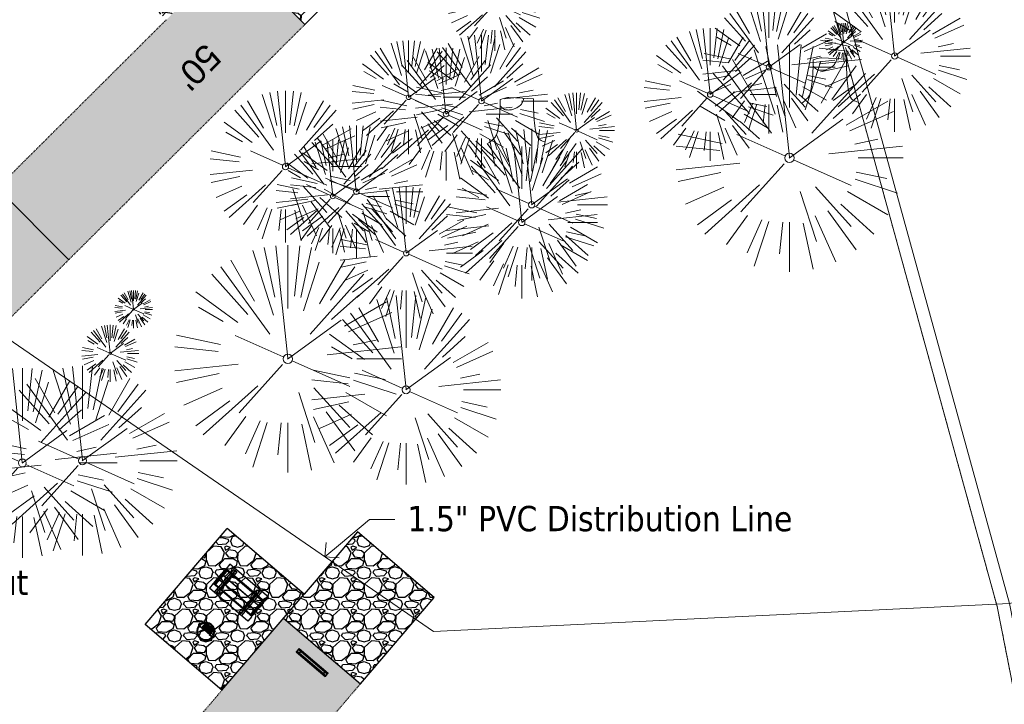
# Model space of a CAD drawing. Header units: feet. Extents: x 1134296 to 1140710, y 647902 to 649877.
# Tile 27 of 66: x 1134561 to 1134716, y 648709 to 648818. Entities that reach past the tile are written whole.
import ezdxf
from ezdxf import colors
from ezdxf.entities.mleader import LeaderData, LeaderLine
from ezdxf.lldxf.tags import DXFTag
from ezdxf.math import Vec2, Vec3

# ---------------------------------------------------------------- set-up
doc = ezdxf.new("R2010")
doc.units = ezdxf.units.FT
doc.header["$MEASUREMENT"] = 0
doc.linetypes.add('PHANTOM2', pattern=[1.25, 0.625, -0.125, 0.125, -0.125, 0.125, -0.125])
doc.linetypes.add('RAD', pattern=[0.13, 0.08, -0.05])
for name, color, linetype, lineweight in [('-ANGLE-IRON', 8, 'Continuous', 25), ('V-ANNO-TEXT', 8, 'Continuous', 13), ('V-SITE-VEGE', 8, 'Continuous', 18), ('V-UTIL-WATR-LINE', 8, 'WATER', 15)]:
    doc.layers.add(name, color=color, linetype=linetype, lineweight=lineweight)
for name, color, linetype in [('-BOLTS-LAGS-SCREWS', 7, 'Continuous'), ('-CONCRETE', 9, 'Continuous'), ('-HARDWARE', 7, 'Continuous'), ('-TIMBER', 6, 'Continuous'), ('C-CAMPSITE-PADS', 6, 'Continuous'), ('C-PRKG-ASPH', 5, 'Continuous'), ('C-PRKG-GRVL', 8, 'Continuous'), ('C-PRKG-WHEL-STOP', 5, 'Continuous'), ('C-ROAD-GRVL', 1, 'RAD'), ('C-SWLK-GRVL-PATT', 8, 'Continuous'), ('G-TEXT-ST02', 2, 'Continuous'), ('G-XREF', 7, 'Continuous')]:
    doc.layers.add(name, color=color, linetype=linetype)
doc.styles.add('Arial', font='arial.ttf', dxfattribs={"height": 180})
doc.styles.add('SEI-Dim & Leader', font='tahoma.ttf')
doc.styles.get("Standard").update_dxf_attribs({"font": 'arial.ttf'})
tags = doc.linetypes.add('WATER', pattern='A,1.5,-0.2,["W",Standard,S=0.08,R=0,X=-0.1,Y=-0.04],-0.05', length=1.75).pattern_tags.tags
tags[6] = DXFTag(74, 10)
pattern_1 = [(37.5, (0, 0), (-0.0629933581, 1.926823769), [0, -1.52, 0, -1.7, 0, -1.625]), (7.5, (0, 0), (1.7697767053, 2.822146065), [0, -0.82, 0, -1.37, 0, -0.525]), (327.5, (-1.23, 0), (3.1141418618, 0.0056590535), [0, -0.5, 0, -1.8, 0, -2.35]), (317.5, (-1.23, 0), (3.0061266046, 0.877675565), [0, -0.25, 0, -1.18, 0, -1.35])]
pattern_2 = [(228.012787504, (3.6, 5), (-40, -45), [0.67268, -66.595440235]), (184.969740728, (3.15, 4.5), (60, 5), [1.15434, -114.279623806]), (132.510447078, (2, 4.4), (50, -55), [0.81394, -80.58016298]), (267.273689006, (0.05, 3.15), (5, 100), [1.05119, -104.067790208]), (292.833654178, (0, 2.1), (-25, 60), [1.030775, -102.04686564]), (357.273689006, (0.4, 1.15), (-100, 5), [1.05119, -104.067790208]), (37.694240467, (1.45, 1.1), (-65, -50), [1.390145, -137.624242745]), (72.255328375, (2.55, 1.95), (35, 110), [1.31244, -129.931607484]), (121.429565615, (2.95, 3.2), (-40, 65), [1.05475, -104.420365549]), (175.23635831, (2.4, 4.1), (55, -5), [1.20416, -59.003812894]), (222.397437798, (1.2, 4.2), (-60, -55), [1.55724, -154.166875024]), (138.814074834, (5, 3.1), (-35, 30), [0.531505, -52.619224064]), (171.46923439, (4.6, 3.45), (65, -10), [1.011185, -100.10755708]), (225, (3.6, 3.6), (-6e-16, -5), [0.707105, -6.363962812]), (203.198590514, (3.25, 4.2), (25, 10), [0.38079, -37.69807553]), (291.80140949, (2.9, 4.05), (-5, 15), [0.538515, -26.387309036]), (30.96375653, (3.1, 3.55), (15, 10), [0.874645, -28.280114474]), (161.56505118, (3.85, 4), (10, -5), [0.632455, -15.1789333]), (16.389540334, (0, 4.05), (50, 15), [0.886, -87.714225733]), (70.346175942, (0.85, 4.3), (-20.00000000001, -55.00000000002), [0.743305, -73.587038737]), (293.198590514, (3.85, 5), (-10, 25), [0.761575, -37.31729053]), (343.610459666, (4.15, 4.3), (-50, 15), [0.886, -87.714225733]), (339.44395478, (0, 0.95), (-25, 10), [0.8544, -41.865618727]), (294.77514057, (0.8, 0.65), (-25, 55), [0.71589, -70.873215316]), (66.801409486, (3.9, 0), (10, 25), [0.761575, -37.31729053]), (17.354024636, (4.2, 0.7), (-65, -20), [0.838155, -82.977118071]), (69.44395478, (1.45, 0), (-10, -25), [0.4272, -42.292818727]), (101.30993247, (3.6, 0), (-5, 20), [0.25495, -25.240147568]), (165.96375653, (3.55, 0.25), (15, -5), [1.030775, -19.584753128]), (186.009005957, (2.55, 0.5), (50, 5), [0.95525, -94.569615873]), (303.69006753, (3.1, 3.1), (-5, 10), [0.72111, -17.306646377]), (353.157226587, (3.5, 2.5), (85, -10), [1.25897, -124.63781312]), (60.9453959, (4.75, 2.35), (-20, -35), [0.51478, -50.963370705]), (90, (5, 2.8), (-5, 5), [0.3, -4.7]), (120.256437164, (2.45, 0.65), (20, -35), [0.69462, -68.767599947]), (48.012787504, (2.1, 1.25), (40, 45), [1.34536, -65.922760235]), (0, (3, 2.25), (5, 5), [1.3, -3.7]), (325.30484647, (4.3, 2.25), (50, -35), [0.79057, -78.266371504]), (254.0546041, (4.95, 1.8), (-5, -20), [0.72801, -35.672539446]), (207.645975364, (4.75, 1.1), (-95, -50), [1.185325, -117.347370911]), (175.42607874, (3.7, 0.55), (-65, 5), [1.253995, -124.14536704])]

# ---------------------------------------------------------------- blocks, each defined once
blk = doc.blocks.new('V-SITE-VEGE-Coniferious Tree 2')
at = {"color": 0, "linetype": 'ByBlock'}
for p, q in [((-0.0575, 0.2704), (-0.104, 0.4891)), ((-0.0003, 0.0026), (-0.0523, 0.4973)), ((0, 0.2219), (0, 0.5)), ((0.0289, 0.2753), (0.0522, 0.4973)), ((0.0572, 0.2693), (0.1039, 0.4891)), ((-0.146, 0.2528), (-0.25, 0.433)), ((-0.0626, 0.1926), (-0.1545, 0.4755)), ((0.1391, 0.2411), (0.25, 0.433)), ((-0.0791, 0.1089), (-0.2939, 0.4045)), ((0.0685, 0.211), (0.1382, 0.4256)), ((0.1869, 0.2573), (0.2939, 0.4045)), ((-0.1757, 0.1951), (-0.3346, 0.3716)), ((0.0978, 0.1086), (0.3345, 0.3716)), ((-0.2201, 0.1599), (-0.4046, 0.2939)), ((0.192, 0.1729), (0.3116, 0.2806)), ((-0.2844, 0.1642), (-0.3931, 0.227)), ((0.2488, 0.1436), (0.433, 0.25)), ((0.2659, 0.1184), (0.4568, 0.2034)), ((-0.0009, -0.0007), (0.235, 0.1707)), ((-0.2961, 0.0629), (-0.4891, 0.1039)), ((-0.0199, 0.0089), (-0.2319, 0.1032)), ((-0.306, 0.0322), (-0.4973, 0.0523)), ((0.1731, 0.0182), (0.4972, 0.0523)), ((0.2873, 0.0611), (0.3885, 0.0826)), ((0.3025, 0), (0.5, 0)), ((-0.2183, -0.0229), (-0.4973, -0.0523)), ((-0.023, -0.0255), (-0.2138, -0.2374)), ((0.0185, -0.0083), (0.272, -0.1211)), ((-0.3022, -0.0642), (-0.4891, -0.1039)), ((0.2936, -0.0624), (0.4274, -0.0908)), ((-0.2881, -0.1283), (-0.4568, -0.2034)), ((-0.132, -0.1189), (-0.3716, -0.3346)), ((0.1144, -0.1271), (0.2718, -0.3019)), ((0.2891, -0.094), (0.4755, -0.1545)), ((0.0478, -0.1473), (0.1192, -0.3671)), ((0.2555, -0.1475), (0.433, -0.25)), ((-0.2545, -0.1849), (-0.4046, -0.2939)), ((0.2254, -0.2029), (0.3716, -0.3346)), ((-0.1843, -0.2536), (-0.2767, -0.3808)), ((0.1131, -0.2541), (0.2033, -0.4568)), ((0.1689, -0.2325), (0.2939, -0.4045)), ((-0.1214, -0.2725), (-0.1856, -0.4168)), ((-0.091, -0.2799), (-0.1545, -0.4755)), ((-0.0297, -0.2818), (-0.0443, -0.4216)), ((0, -0.2818), (0, -0.5)), ((0.061, -0.2873), (0.1039, -0.4891))]:
    blk.add_line(p, q, dxfattribs=at)
blk.add_circle((0, 0), 0.0208)
blk = doc.blocks.new('_Open90')
at = {"color": 0, "linetype": 'ByBlock', "lineweight": -2}
for p, q in [((-0.5, 0.5), (0, 0)), ((0, 0), (-1, 0)), ((0, 0), (-0.5, -0.5))]:
    blk.add_line(p, q, dxfattribs=at)
blk = doc.blocks.new('V-SITE-VEGE-Stump')
for points in [[(-0.1229, -0.0143, 0.052613), (-0.0986, 0.0077, 0.106195), (-0.0905, 0.0219, 0.044862), (-0.0837, 0.0527, 0.020074), (-0.0776, 0.1229, 0.011675), (-0.0773, 0.1364, 0.007866), (-0.0776, 0.1565)], [(-0.0776, 0.1565, -0.027668), (-0.0534, 0.1634, -0.067978), (-0.0432, 0.1643), (0.0086, 0.1616), (0.054, 0.1591)], [(0.0151, 0.1613, -0.082864), (0.0081, 0.142, -0.111324), (-0.0021, 0.1306, -0.039313), (-0.0159, 0.1223, -0.049197), (-0.028, 0.1177, -0.066002), (-0.0447, 0.1155, -0.070187), (-0.0604, 0.1177, -0.114859), (-0.0685, 0.1223, -0.075938), (-0.0773, 0.1332)], [(0.054, 0.1591, 0.004334), (0.0538, 0.1369, 0.008344), (0.054, 0.1254), (0.0561, 0.0762, 0.046252), (0.0624, 0.0317, 0.069625), (0.0733, 0.0038, 0.149725), (0.0794, -0.002, 0.058523), (0.0992, -0.0091)]]:
    blk.add_lwpolyline(points, format="xyb")
blk = doc.blocks.new('Wheel_Stop')
for points in [[(-36, 6.75), (36, 6.75)], [(-36, -2.25), (-36, 6.75)], [(-35.625, 4.5), (-36, 6.75)], [(-35.625, 0), (-36, -2.25)], [(-35.955, 6.48), (35.955, 6.48)], [(-35.625, 4.5), (-35.625, 0)], [(-35.625, 4.5), (35.625, 4.5)], [(-35.625, 0), (35.625, 0)], [(35.625, 4.5), (36, 6.75)], [(35.625, 4.5), (35.625, 0)], [(35.625, 0), (36, -2.25)], [(36, -2.25), (36, 6.75)], [(-36, -2.25), (36, -2.25)], [(-35.955, -1.98), (35.955, -1.98)]]:
    blk.add_lwpolyline(points)
for centre in [(-30, 2.25), (30, 2.25)]:
    blk.add_circle(centre, 0.5)
blk = doc.blocks.new('10FT_Precast Table')
at = {"layer": '-ANGLE-IRON'}
for p, q in [((-28.5, 21.1), (-28.5, 27.6)), ((-28.5, 27.6), (-24.5, 27.6)), ((-24.5, 21.1), (-28.5, 21.1)), ((-24.5, 27.6), (-24.5, 21.1)), ((28.5, 21.1), (28.5, 27.6)), ((28.5, 27.6), (32.5, 27.6)), ((32.5, 21.1), (28.5, 21.1)), ((32.5, 27.6), (32.5, 21.1)), ((-43.5, 15.3), (-46.5, 15.3)), ((-46.5, 15.3), (-46.5, -15.3)), ((-43.5, -15.3), (-43.5, 15.3)), ((-25.5, 15.3), (-28.5, 15.3)), ((-28.5, 15.3), (-28.5, -15.3)), ((-25.5, -15.3), (-25.5, 15.3)), ((32.5, 15.3), (29.5, 15.3)), ((29.5, 15.3), (29.5, -15.3)), ((32.5, -15.3), (32.5, 15.3)), ((46.5, 15.3), (43.5, 15.3)), ((43.5, 15.3), (43.5, -15.3)), ((46.5, -15.3), (46.5, 15.3)), ((-46.5, -15.3), (-43.5, -15.3)), ((-28.5, -15.3), (-25.5, -15.3)), ((29.5, -15.3), (32.5, -15.3)), ((43.5, -15.3), (46.5, -15.3)), ((-28.5, -27.6), (-28.5, -21.1)), ((-28.5, -21.1), (-24.5, -21.1)), ((-24.5, -27.6), (-28.5, -27.6)), ((-24.5, -21.1), (-24.5, -27.6)), ((28.5, -27.6), (28.5, -21.1)), ((28.5, -21.1), (32.5, -21.1)), ((32.5, -27.6), (28.5, -27.6)), ((32.5, -21.1), (32.5, -27.6))]:
    blk.add_line(p, q, dxfattribs=at)
at = {"layer": '-BOLTS-LAGS-SCREWS'}
for centre in [(-26.5, 26.1), (-26.5, 22.6), (30.5, 26.1), (30.5, 22.6), (-45, 14.3), (-45, 8.8), (-45, 2.8), (-27, 14.3), (-27, 8.8), (-27, 2.8), (31, 14.3), (31, 8.8), (31, 2.8), (45, 14.3), (45, 8.8), (45, 2.8), (-45, -2.8), (-45, -8.8), (-45, -14.3), (-27, -2.8), (-27, -8.8), (-27, -14.3), (31, -2.8), (31, -8.8), (31, -14.3), (45, -2.8), (45, -8.8), (45, -14.3), (-26.5, -22.6), (-26.5, -26.1), (30.5, -22.6), (30.5, -26.1)]:
    blk.add_circle(centre, 0.156, dxfattribs=at)
at = {"layer": '-CONCRETE'}
for p, q in [((-32, -30), (-32, 30)), ((-28.5, 30), (-28.5, 27.6)), ((-28.5, -27.1), (-28.5, 27.1)), ((32.5, 30), (32.5, 27.6)), ((32.5, -27.1), (32.5, 27.1)), ((36, -30), (36, 30)), ((-28.5, -30), (-28.5, -27.6)), ((32.5, -27.6), (32.5, -30))]:
    blk.add_line(p, q, dxfattribs=at)
at = {"layer": '-TIMBER'}
for p, q in [((-48, 18.7), (-48, 30)), ((-48, 30), (48, 30)), ((-48, 18.7), (48, 18.7)), ((48, 18.7), (48, 30)), ((-48, 5.9), (-48, 17.1)), ((-48, 17.1), (48, 17.1)), ((-48, 5.9), (48, 5.9)), ((-48, -5.6), (-48, 5.6)), ((-48, 5.6), (48, 5.6)), ((48, 17.1), (48, 5.9)), ((48, 5.6), (48, -5.6)), ((48, -5.6), (-48, -5.6)), ((-48, -17.1), (-48, -5.9)), ((48, -5.9), (-48, -5.9)), ((48, -17.1), (-48, -17.1)), ((48, -5.9), (48, -17.1)), ((-48, -30), (-48, -18.7)), ((-48, -18.7), (48, -18.7)), ((-48, -30), (48, -30)), ((48, -30), (48, -18.7))]:
    blk.add_line(p, q, dxfattribs=at)
blk = doc.blocks.new('*X1280')
at = {"color": 0}
for p, q in [((146.1, 353.6), (146.1, 353.7)), ((146.1, 352.9), (146.8, 353.6)), ((146.1, 352.5), (146.8, 353.3)), ((146.1, 351.8), (146.8, 352.6)), ((146.1, 351.5), (146.8, 352.2)), ((146.1, 350.8), (146.8, 351.5)), ((146.3, 350.7), (146.8, 351.2))]:
    blk.add_line(p, q, dxfattribs=at)
blk = doc.blocks.new('Pilot Rocks FS-30_18_PA')
at = {"layer": '-HARDWARE'}
for p, q in [((-8.8, 0), (-17.9, 0)), ((-17.9, 0), (-12.8, 0)), ((-10.2, 0), (10.2, 0)), ((8.8, 0), (17.9, 0)), ((12.8, 0), (17.9, 0)), ((-18.9, -1.4), (-18.9, -1)), ((-18.9, -1.4), (-18.9, -1)), ((-18.9, -4.6), (-18.9, -1.4)), ((-18.9, -1.4), (-18.9, -1.4)), ((-18.2, -1.4), (-18.2, -1)), ((-18.2, -1), (-18.2, -1.4)), ((-18.2, -1.4), (-18.1, -1.4)), ((-18.1, -1.4), (-18.1, -4.6)), ((-8.8, -0.6), (-17.9, -0.6)), ((-13.3, -0.6), (-17.9, -0.6)), ((-10.2, -0.6), (10.2, -0.6)), ((-10.2, -0.6), (-10.2, -11.3)), ((-10.2, -11.3), (-10.2, -14.8)), ((-10.2, -13.7), (-10.2, -14.8)), ((-9.5, -0.6), (-9.5, -11.3)), ((-9.5, -11.3), (-9.5, -14.8)), ((-9.5, -11.6), (9.5, -11.6)), ((-9.5, -12.3), (9.5, -12.3)), ((-9.5, -14.8), (-9.5, -14.5)), ((-8.8, -0.6), (-8.8, -11.6)), ((-8.3, -0.6), (-8.3, -11.6)), ((-7.5, -0.6), (-7.5, -11.6)), ((-7, -0.6), (-7, -11.6)), ((-6.2, -0.6), (-6.2, -11.6)), ((-5.7, -0.6), (-5.7, -11.6)), ((-4.9, -0.6), (-4.9, -11.6)), ((-4.3, -0.6), (-4.3, -11.6)), ((-3.6, -0.6), (-3.6, -11.6)), ((-3, -0.6), (-3, -11.6)), ((-2.2, -0.6), (-2.2, -11.6)), ((-1.7, -0.6), (-1.7, -11.6)), ((-0.9, -0.6), (-0.9, -11.6)), ((-0.4, -0.6), (-0.4, -11.6)), ((0.4, -0.6), (0.4, -11.6)), ((0.9, -0.6), (0.9, -11.6)), ((1.7, -0.6), (1.7, -11.6)), ((2.2, -0.6), (2.2, -11.6)), ((3, -0.6), (3, -11.6)), ((3.6, -0.6), (3.6, -11.6)), ((4.3, -0.6), (4.3, -11.6)), ((4.9, -0.6), (4.9, -11.6)), ((5.7, -0.6), (5.7, -11.6)), ((6.2, -0.6), (6.2, -11.6)), ((7, -0.6), (7, -11.6)), ((7.5, -0.6), (7.5, -11.6)), ((8.3, -0.6), (8.3, -11.6)), ((8.8, -0.6), (8.8, -11.6)), ((17.9, -0.6), (8.8, -0.6)), ((9.5, -0.6), (9.5, -11.3)), ((9.5, -11.3), (9.5, -14.8)), ((9.5, -14.5), (9.5, -14.8)), ((10.2, -0.6), (10.2, -11.3)), ((10.2, -11.3), (10.2, -14.8)), ((10.2, -14.8), (10.2, -13.7)), ((18.1, -4.6), (18.1, -1.4)), ((18.1, -1.4), (18.2, -1.4)), ((18.9, -4.6), (18.1, -4.6)), ((18.2, -1.4), (18.2, -1)), ((18.2, -1.4), (18.2, -1)), ((18.9, -1.4), (18.9, -1)), ((18.9, -1), (18.9, -1.4)), ((18.9, -1.4), (18.9, -1.4)), ((18.9, -1.4), (18.9, -4.6))]:
    blk.add_line(p, q, dxfattribs=at)
at = {"layer": '-HARDWARE', "flags": 128}
for points in [[(0, 18.2, 1), (-0.6, 18.2), (-0.6, 15, 1), (0, 15), (0, 18.2)], [(-11.8, -8.9, -1), (-11.3, -9.4), (-13.5, -11.7, -1), (-14, -11.3), (-11.8, -8.9)], [(11.8, -8.9, 1), (11.3, -9.4), (13.5, -11.7, 1), (14, -11.3), (11.8, -8.9)]]:
    blk.add_lwpolyline(points, format="xyb", dxfattribs=at)
at = {"layer": '-HARDWARE'}
for points in [[(-18.9, -4.6), (-18.9, -1.4), (-18.1, -1.4), (-18.1, -4.6)], [(-7.5, -11.6), (-8.3, -11.6), (-8.3, -0.6), (-7.5, -0.6)], [(-6.2, -11.6), (-7, -11.6), (-7, -0.6), (-6.2, -0.6)], [(-4.9, -11.6), (-5.7, -11.6), (-5.7, -0.6), (-4.9, -0.6)], [(-3.6, -11.6), (-4.3, -11.6), (-4.3, -0.6), (-3.6, -0.6)], [(-2.2, -11.6), (-3, -11.6), (-3, -0.6), (-2.2, -0.6)], [(-0.9, -11.6), (-1.7, -11.6), (-1.7, -0.6), (-0.9, -0.6)], [(-0.4, -11.6), (0.4, -11.6), (0.4, -0.6), (-0.4, -0.6)], [(0.9, -11.6), (1.7, -11.6), (1.7, -0.6), (0.9, -0.6)], [(2.2, -11.6), (3, -11.6), (3, -0.6), (2.2, -0.6)], [(3.6, -11.6), (4.3, -11.6), (4.3, -0.6), (3.6, -0.6)], [(4.9, -11.6), (5.7, -11.6), (5.7, -0.6), (4.9, -0.6)], [(6.2, -11.6), (7, -11.6), (7, -0.6), (6.2, -0.6)], [(7.5, -11.6), (8.3, -11.6), (8.3, -0.6), (7.5, -0.6)], [(18.9, -4.6), (18.9, -1.4), (18.1, -1.4), (18.1, -4.6)]]:
    blk.add_lwpolyline(points, close=True, dxfattribs=at)
for centre, radius, start, end in [((-17.9, -1), 1, 90, 180), ((-17.9, -1), 1, 90, 180), ((0, 0), 17.1, 0.1484, 179.8516), ((0, 0), 15.7, 0.161, 179.839), ((17.9, -1), 1, 0, 90), ((17.9, -1), 1, 0, 90), ((-17.9, -1), 0.333, 90, 180), ((-17.9, -1), 0.333, 90, 180), ((0, 0), 17.1, 182.0901, 220.7491), ((0, 0), 15.7, 182.2674, 220.2248), ((0, 0), 17.1, 220.7491, 233.2978), ((0, 0), 15.7, 220.2248, 229.5861), ((-9.9, -11.6), 0.333, 0, 180), ((-9.9, -14.8), 0.333, 180, 0), ((-9.9, -14.8), 0.333, 180, 0), ((0, 0), 15.7, 232.704, 307.296), ((0, 0), 17.1, 236.0414, 303.9586), ((9.9, -11.6), 0.333, 0, 180), ((9.9, -14.8), 0.333, 180, 0), ((9.9, -14.8), 0.333, 180, 0), ((0, 0), 15.7, 310.4139, 319.7752), ((0, 0), 17.1, 306.7022, 319.2509), ((0, 0), 15.7, 319.7752, 357.7326), ((0, 0), 17.1, 319.2509, 357.9099), ((17.9, -1), 0.333, 0, 90), ((17.9, -1), 0.333, 0, 90)]:
    blk.add_arc(centre, radius, start, end, dxfattribs=at)
at = {"layer": '-HARDWARE', "rotation": 180}
for p, xscale, yscale, zscale in [((137.7, 372.6), 1.066666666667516, 1.066666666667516, 1.066666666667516), ((-137.7, 372.6), -1.066666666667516, 1.066666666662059, 1.066666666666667)]:
    blk.add_blockref('*X1280', p, dxfattribs=dict(at, xscale=xscale, yscale=yscale, zscale=zscale))
blk = doc.blocks.new('C_PBASE-PACTOLA_02403811')
at = {"layer": 'C-CAMPSITE-PADS'}
for points in [[(1134605.68, 648816.76), (1134618.43, 648829.47), (1134607.14, 648840.8), (1134597.93, 648831.63)], [(1134594.39, 648828.1), (1134605.68, 648816.76)], [(1134592.54, 648711.42), (1134580.38, 648721.82), (1134593.38, 648737.02)], [(1134605.54, 648726.63), (1134593.38, 648737.02)], [(1134614.45, 648712.43), (1134626.15, 648726.11), (1134613.99, 648736.51), (1134605.54, 648726.63)], [(1134592.54, 648711.42), (1134605.54, 648726.63)], [(1134602.29, 648722.82), (1134614.45, 648712.43)]]:
    blk.add_lwpolyline(points, dxfattribs=at)
at = {"layer": 'C-ROAD-GRVL', "flags": 128}
for points in [[(1134550.19, 648793.85, 0.679976), (1134557.01, 648790.88), (1134583.76, 648817.52)], [(1134605.68, 648816.76), (1134559.19, 648770.46, 0.22991), (1134552, 648749.84)], [(1134614.45, 648712.43), (1134573.52, 648664.55, 0.229229), (1134568, 648643.49)], [(1134561.01, 648684.77, 0.646444), (1134568.01, 648682.73), (1134592.54, 648711.42)]]:
    blk.add_lwpolyline(points, format="xyb", dxfattribs=at)
at = {"layer": 'Defpoints', "flags": 128}
blk.add_lwpolyline([(1134557.01, 648790.88), (1134568.3, 648779.54)], dxfattribs=at)
at = {"layer": '-HARDWARE', "xscale": 0.08333333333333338, "yscale": 0.08333333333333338, "zscale": 0.08333333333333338, "rotation": 139.4735373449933}
blk.add_blockref('Pilot Rocks FS-30_18_PA', (1134589.99, 648720.74), dxfattribs=at)
at = {"xscale": 0.08333333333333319, "yscale": 0.08333333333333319, "zscale": 0.08333333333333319, "rotation": 139.4735373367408}
blk.add_blockref('10FT_Precast Table', (1134595.23, 648726.88), dxfattribs=at)
at = {"layer": 'C-PRKG-WHEL-STOP', "xscale": 0.08333333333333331, "yscale": 0.08333333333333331, "zscale": 0.08333333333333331, "rotation": 319.4735373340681}
blk.add_blockref('Wheel_Stop', (1134606.71, 648715.68), dxfattribs=at)
at = {"layer": 'C-CAMPSITE-PADS', "style": 'Arial'}
blk.add_text("50'", height=4, rotation=225.377, dxfattribs=at).set_placement((1134589.91, 648814.01))
blk = doc.blocks.new('C_PHTCH-PACTOLA_02403811')
at = {"layer": 'C-PRKG-ASPH'}
h = blk.add_hatch(dxfattribs=at)
h.set_pattern_fill('ANSI31', color=256, scale=10, angle=70)
edge = h.paths.add_edge_path(flags=16)
edge.add_arc((1135093.57, 648760.36), 542, 143.5704, 153.2664, ccw=False)
edge.add_arc((1135093.57, 648760.36), 542, 133.8743, 143.5704, ccw=False)
edge.add_line((1134717.92, 649151.06), (1134791.74, 649222.04))
edge.add_arc((1134924.81, 649083.64), 192, 124.3358, 133.8743, ccw=False)
edge.add_line((1134816.52, 649242.18), (1134837.54, 649256.54))
edge.add_arc((1134886.61, 649184.7), 87, 64.8666, 124.3358, ccw=False)
edge.add_line((1134923.57, 649263.47), (1134945.86, 649253.01))
edge.add_arc((1134736.9, 648807.59), 492, 56.4591, 64.8666, ccw=False)
edge.add_line((1135008.74, 649217.67), (1135070.9, 649176.46))
edge.add_arc((1135036.64, 649124.78), 62, -10.868, 56.4591, ccw=False)
edge.add_line((1135097.53, 649113.09), (1135091.83, 649083.4))
edge.add_arc((1135001.48, 649100.74), 92, 337.8486, 349.132, ccw=False)
edge.add_line((1135086.69, 649066.05), (1135029.44, 648925.41))
edge.add_arc((1134573.75, 649110.92), 492, 335.736, 337.8486, ccw=False)
edge.add_line((1135022.29, 648908.74), (1134970.11, 648792.98))
edge.add_line((1134970.11, 648792.98), (1134955.07, 648759.62))
edge.add_arc((1134506.53, 648961.81), 492, 331.3466, 335.736, ccw=False)
edge.add_line((1134938.28, 648725.89), (1134902.77, 648660.9))
edge.add_arc((1134778.16, 648728.99), 142, 305.9573, 331.3466, ccw=False)
edge.add_line((1134861.54, 648614.05), (1134757.48, 648538.57))
edge.add_arc((1134835.58, 648430.91), 133, 125.9573, 166.4172)
edge.add_arc((1134672.28, 648470.36), 35, 244.1086, 346.4172, ccw=False)
edge.add_arc((1134691.46, 648509.91), 78.96, 214.9055, 244.1168, ccw=False)
edge.add_line((1134626.71, 648464.73), (1134623.06, 648469.96))
edge.add_arc((1134821.51, 648608.47), 242, 191.1168, 214.9138, ccw=False)
edge.add_line((1134584.05, 648561.81), (1134566.4, 648651.59))
edge.add_arc((1135049.17, 648746.46), 492, 187.9519, 191.1168, ccw=False)
edge.add_line((1134561.9, 648678.39), (1134552.83, 648743.38))
edge.add_arc((1134842.02, 648783.77), 292, 166.3961, 187.9519, ccw=False)
edge.add_line((1134558.21, 648852.45), (1134566.77, 648887.84))
edge.add_arc((1135093.57, 648760.36), 542, 158.0478, 166.3961, ccw=False)
edge.add_arc((1135093.57, 648760.36), 542, 153.2664, 158.0478, ccw=False)
edge = h.paths.add_edge_path()
edge.add_line((1134664.93, 648091.02), (1134641.75, 648097.24))
edge.add_arc((1135131.44, 647965.88), 507, 154.1155, 164.9841, ccw=False)
edge.add_arc((1135131.44, 647965.88), 507, 153.4315, 154.1155, ccw=False)
edge.add_arc((1134241.51, 648410.91), 488, 333.4315, 338.6384)
edge.add_line((1134695.99, 648233.15), (1134704.11, 648253.93))
edge.add_arc((1134529.03, 648322.41), 188, 338.6384, 377.1955)
edge.add_arc((1134651.31, 648360.25), 60, 17.1955, 74.9727)
edge.add_line((1134666.86, 648418.2), (1134661.5, 648419.81))
edge.add_arc((1134691.49, 648509.95), 95, 223.9419, 251.5981, ccw=False)
edge.add_arc((1134691.54, 648509.98), 95.06, 214.9166, 223.9393, ccw=False)
edge.add_line((1134613.59, 648455.57), (1134609.94, 648460.8))
edge.add_arc((1134821.51, 648608.47), 258, 191.1168, 214.9138, ccw=False)
edge.add_line((1134568.35, 648558.72), (1134550.7, 648648.51))
edge.add_arc((1135049.17, 648746.46), 508, 187.9519, 191.1168, ccw=False)
edge.add_line((1134546.06, 648676.18), (1134536.98, 648741.16))
edge.add_arc((1134842.02, 648783.77), 308, 166.3961, 187.9519, ccw=False)
edge.add_line((1134542.66, 648856.22), (1134551.22, 648891.6))
edge.add_arc((1135093.57, 648760.36), 558, 163.9213, 166.3961, ccw=False)
edge.add_arc((1134538.18, 648920.44), 20, 343.9213, 402.7699)
edge.add_line((1134552.86, 648934.02), (1134533.45, 648955.01))
edge.add_arc((1135093.57, 648760.36), 592.98, 146.01874, 160.8371, ccw=False)
edge.add_line((1134601.86, 649091.79), (1134616.58, 649064.03))
edge.add_arc((1134621, 649066.38), 5, 207.9516, 327.0741)
edge.add_arc((1135093.57, 648760.36), 558, 133.8743, 147.0741, ccw=False)
edge.add_line((1134706.83, 649162.6), (1134780.65, 649233.58))
edge.add_arc((1134924.81, 649083.64), 208, 124.3358, 133.8743, ccw=False)
edge.add_line((1134807.49, 649255.39), (1134828.52, 649269.75))
edge.add_arc((1134886.61, 649184.7), 103, 64.8666, 124.3358, ccw=False)
edge.add_line((1134930.36, 649277.95), (1134952.66, 649267.49))
edge.add_arc((1134736.9, 648807.59), 508, 56.4591, 64.8666, ccw=False)
edge.add_line((1135017.58, 649231), (1135079.74, 649189.8))
edge.add_arc((1135036.64, 649124.78), 78, -10.868, 56.4591, ccw=False)
edge.add_line((1135113.25, 649110.08), (1135107.54, 649080.38))
edge.add_arc((1135001.48, 649100.74), 108, 337.8486, 349.132, ccw=False)
edge.add_line((1135101.51, 649060.02), (1135044.25, 648919.38))
edge.add_arc((1134573.75, 649110.92), 508, 335.736, 337.8486, ccw=False)
edge.add_line((1135036.87, 648902.16), (1134969.66, 648753.05))
edge.add_arc((1134506.53, 648961.81), 508, 331.3466, 335.736, ccw=False)
edge.add_line((1134952.32, 648718.22), (1134916.81, 648653.23))
edge.add_arc((1134778.16, 648728.99), 158, 305.9573, 331.3466, ccw=False)
edge.add_line((1134870.94, 648601.1), (1134766.88, 648525.62))
edge.add_arc((1134835.58, 648430.91), 117, 125.9573, 162.2649)
edge.add_arc((1134752.71, 648457.41), 30, 162.2649, 196.8024)
edge.add_arc((1134835.58, 648430.91), 113, 170.9217, 197.5477)
edge.add_line((1134727.84, 648396.84), (1134731.16, 648386.32))
edge.add_arc((1134529.03, 648322.41), 212, 11.3401, 17.5477, ccw=False)
edge.add_arc((1134529.06, 648322.4), 211.97, -20.6491, 11.3422, ccw=False)
edge.add_arc((1134759.87, 648235.31), 34.72, 159.1872, 239.4136)
edge.add_line((1134742.2, 648205.42), (1134709.51, 648185.7))
edge.add_line((1134709.51, 648185.7), (1134699, 648181.01))
edge.add_arc((1135131.44, 647965.88), 483, 153.5512, 164.9841)
h = blk.add_hatch(dxfattribs=at)
h.set_pattern_fill('ANSI31', color=256, scale=10, angle=70)
edge = h.paths.add_edge_path()
edge.add_arc((1134528.12, 648951.57), 468.12, 332.7083, 335.7919)
edge.add_line((1134955.07, 648759.62), (1134970.11, 648792.98))
edge.add_arc((1134854.66, 648781.61), 116, 5.6217, 27.2539)
edge.add_line((1134957.79, 648834.73), (1134921.93, 648904.35))
edge.add_arc((1134737.02, 648809.1), 208, 27.2539, 94.1168)
edge.add_line((1134722.09, 649016.56), (1134632.5, 649010.11))
edge.add_arc((1134637.24, 648944.28), 66, 94.1168, 114.8502)
edge.add_arc((1135093.57, 648760.36), 542, 153.2664, 158.0478)
edge.add_arc((1134637.24, 648944.28), 50, 94.1168, 158.0478, ccw=False)
edge.add_line((1134633.65, 648994.15), (1134723.23, 649000.6))
edge.add_arc((1134737.02, 648809.1), 192, 27.2539, 94.1168, ccw=False)
edge.add_line((1134907.7, 648897.02), (1134943.56, 648827.41))
edge.add_arc((1134854.66, 648781.61), 100, -26.5394, 27.2539, ccw=False)
at = {"layer": 'C-PRKG-GRVL'}
h = blk.add_hatch(dxfattribs=at)
h.set_pattern_fill('AR-SAND', color=256)
h.set_pattern_definition(pattern_1)
edge = h.paths.add_edge_path()
edge.add_line((1134559.19, 648770.46), (1134605.68, 648816.76))
edge.add_line((1134605.68, 648816.76), (1134594.39, 648828.1))
edge.add_line((1134594.39, 648828.1), (1134557.01, 648790.88))
edge.add_arc((1134554.19, 648793.71), 4, 178.0222, 314.8813, ccw=False)
edge.add_arc((1134842.02, 648783.77), 292, 178.0222, 186.6728)
edge.add_arc((1134576.83, 648752.75), 25, 134.8813, 186.6728, ccw=False)
h = blk.add_hatch(dxfattribs=at)
h.set_pattern_fill('AR-SAND', color=256)
h.set_pattern_definition(pattern_1)
edge = h.paths.add_edge_path()
edge.add_line((1134573.52, 648664.55), (1134614.45, 648712.43))
edge.add_line((1134614.45, 648712.43), (1134602.29, 648722.82))
edge.add_line((1134602.29, 648722.82), (1134568.17, 648682.91))
edge.add_arc((1134564.97, 648685.32), 4, 187.9519, 322.9664, ccw=False)
edge.add_line((1134561.01, 648684.76), (1134561.9, 648678.39))
edge.add_arc((1135105.37, 648755.29), 548.88, 188.0536, 191.7528)
edge.add_arc((1134592.53, 648648.31), 25, 139.4735, 191.1168, ccw=False)
at = {"layer": 'C-SWLK-GRVL-PATT'}
h = blk.add_hatch(dxfattribs=at)
h.set_pattern_fill('GRAVEL', color=256, scale=5)
h.set_pattern_definition(pattern_2)
h.paths.add_polyline_path([(1134572.47, 648828.85), (1134586.64, 648842.97), (1134597.93, 648831.63), (1134607.14, 648840.8), (1134618.43, 648829.47), (1134605.68, 648816.76), (1134594.39, 648828.1), (1134583.76, 648817.52)])
h = blk.add_hatch(dxfattribs=at)
h.set_pattern_fill('GRAVEL', color=256, scale=5)
h.set_pattern_definition(pattern_2)
h.paths.add_polyline_path([(1134580.38, 648721.82), (1134593.38, 648737.02), (1134605.54, 648726.63), (1134613.99, 648736.51), (1134626.15, 648726.11), (1134614.45, 648712.43), (1134602.29, 648722.82), (1134592.54, 648711.42)])
blk = doc.blocks.new('C_XBASE-PACTOLA_02403811')
at = {"layer": 'V-UTIL-WATR-LINE', "flags": 128}
blk.add_lwpolyline([(1134858.56, 648010.49), (1134826.55, 648169.78), (1134826.36, 648170.82), (1134717.16, 648725.14), (1134629.62, 649043.23), (1134625.05, 649060.91), (1134616.07, 649112.68), (1134604.91, 649127.23)], dxfattribs=at)
at = {"layer": 'V-UTIL-WATR-LINE', "ltscale": 0.75, "flags": 128}
blk.add_lwpolyline([(1134856.6, 648010.1), (1134824.59, 648169.4), (1134824.4, 648170.45), (1134715.22, 648724.68), (1134627.69, 649042.71), (1134623.1, 649060.49), (1134614.19, 649111.86), (1134603.32, 649126.01)], dxfattribs=at)
at = {"layer": 'V-UTIL-WATR-LINE', "linetype": 'PHANTOM2', "ltscale": 0.75, "flags": 128}
blk.add_lwpolyline([(1134856.6, 648010.1), (1134824.59, 648169.4), (1134824.4, 648170.45), (1134715.22, 648724.68), (1134627.69, 649042.71), (1134623.1, 649060.49), (1134614.19, 649111.86), (1134603.32, 649126.01)], dxfattribs=at)
at = {"layer": 'V-SITE-VEGE'}
for name, p, xscale, yscale, zscale in [('V-SITE-VEGE-Coniferious Tree 2', (1134635.74, 648820.08), 14.99981880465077, 14.99981880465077, 14.99981880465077), ('V-SITE-VEGE-Coniferious Tree 2', (1134679.11, 648810.01), 20.99974632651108, 20.99974632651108, 20.99974632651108), ('V-SITE-VEGE-Coniferious Tree 2', (1134669.8, 648805.68), 20.99974632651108, 20.99974632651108, 20.99974632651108), ('V-SITE-VEGE-Coniferious Tree 2', (1134633.62, 648804.64), 20.99974632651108, 20.99974632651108, 20.99974632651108), ('V-SITE-VEGE-Coniferious Tree 2', (1134622.09, 648805.24), 17.99978256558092, 17.99978256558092, 17.99978256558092), ('V-SITE-VEGE-Coniferious Tree 2', (1134628.01, 648802.58), 20.99974632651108, 20.99974632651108, 20.99974632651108), ('V-SITE-VEGE-Coniferious Tree 2', (1134682.35, 648795.65), 35.99956513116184, 35.99956513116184, 35.99956513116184), ('V-SITE-VEGE-Stump', (1134689.22, 648804.85), 40.31522404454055, 40.31522404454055, 40.31522404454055), ('V-SITE-VEGE-Stump', (1134639.69, 648798.57), 40.31522404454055, 40.31522404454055, 40.31522404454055), ('V-SITE-VEGE-Coniferious Tree 2', (1134613.82, 648790.3), 20.99974632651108, 20.99974632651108, 20.99974632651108), ('V-SITE-VEGE-Coniferious Tree 2', (1134610.08, 648789.56), 17.99978256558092, 17.99978256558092, 17.99978256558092), ('V-SITE-VEGE-Coniferious Tree 2', (1134621.71, 648780.57), 20.99974632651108, 20.99974632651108, 20.99974632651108), ('V-SITE-VEGE-Coniferious Tree 2', (1134602.98, 648763.86), 35.99956513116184, 35.99956513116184, 35.99956513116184), ('V-SITE-VEGE-Coniferious Tree 2', (1134621.69, 648758.96), 29.99963760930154, 29.99963760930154, 29.99963760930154), ('V-SITE-VEGE-Coniferious Tree 2', (1134574.88, 648764.73), 8.999891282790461, 8.999891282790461, 8.999891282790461), ('V-SITE-VEGE-Coniferious Tree 2', (1134560.97, 648747.39), 29.99963760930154, 29.99963760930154, 29.99963760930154), ('V-SITE-VEGE-Coniferious Tree 2', (1134570.48, 648747.74), 29.99963760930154, 29.99963760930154, 29.99963760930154)]:
    blk.add_blockref(name, p, dxfattribs=dict(at, xscale=xscale, yscale=yscale, zscale=zscale))
at = {"layer": 'V-SITE-VEGE', "rotation": 8.537736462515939e-07}
for p, xscale, yscale, zscale in [((1134698.99, 648811.77), 23.99971008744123, 23.99971008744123, 23.99971008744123), ((1134690.93, 648813.99), 5.999927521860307, 5.999927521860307, 5.999927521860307), ((1134602.61, 648794.27), 23.99971008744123, 23.99971008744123, 23.99971008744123), ((1134648.68, 648799.97), 11.99985504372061, 11.99985504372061, 11.99985504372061), ((1134641.57, 648788.23), 23.99971008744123, 23.99971008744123, 23.99971008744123), ((1134640, 648785.43), 23.99971008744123, 23.99971008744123, 23.99971008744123), ((1134578.58, 648771.69), 5.999927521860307, 5.999927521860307, 5.999927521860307)]:
    blk.add_blockref('V-SITE-VEGE-Coniferious Tree 2', p, dxfattribs=dict(at, xscale=xscale, yscale=yscale, zscale=zscale))
at = {"layer": 'V-ANNO-TEXT'}
ml = blk.add_multileader_mtext('Standard', dxfattribs=at)
ml.set_content('1.5" PVC Distribution Line', color=256, style='SEI-Dim & Leader')
ml.set_leader_properties(color=256, linetype='ByLayer', lineweight=-1)
ml.set_arrow_properties(name='OPEN90')
ml.build(insert=Vec2(0, 0))
ml.multileader.update_dxf_attribs({"text_left_attachment_type": 2, "text_right_attachment_type": 2, "dogleg_length": 0.1, "arrow_head_size": 3.2, "scale": 40})
ctx = ml.context
ctx.base_point, ctx.scale, ctx.arrow_head_size, ctx.plane_origin = Vec3(1134619.91, 648738.46), 40, 3.2, Vec3(1134608.85, 648732.56)
ctx.left_attachment, ctx.right_attachment = 2, 2
notes = []
notes.append((ctx, [(0, (1, 1, 0), (1134615.91, 648738.46), (1, 0), 4, [(0, [(1134608.85, 648732.56)], 0, [])])]))
ctx.mtext.insert, ctx.mtext.flow_direction = Vec3(1134621.91, 648740.59), 5
ml = blk.add_multileader_mtext('Standard', dxfattribs=at)
ml.set_content('Cleanout', color=256, style='SEI-Dim & Leader')
ml.set_leader_properties(color=256, linetype='ByLayer', lineweight=-1)
ml.set_arrow_properties(name='OPEN90')
ml.build(insert=Vec2(0, 0))
ml.multileader.update_dxf_attribs({"text_left_attachment_type": 2, "text_right_attachment_type": 2, "dogleg_length": 0.1, "arrow_head_size": 3.2, "scale": 40})
ctx = ml.context
ctx.base_point, ctx.scale, ctx.arrow_head_size, ctx.plane_origin = Vec3(1134538.79, 648728.36), 40, 3.2, Vec3(1134517.7, 648728.39)
ctx.left_attachment, ctx.right_attachment = 2, 2
notes.append((ctx, [(1, (1, 1, 0), (1134534.79, 648728.36), (1, 0), 4, [(0, [(1134520.2, 648728.39)], 0, [])])]))
ctx.mtext.insert, ctx.mtext.flow_direction = Vec3(1134540.79, 648730.49), 5
ctx.mtext.has_bg_fill, ctx.mtext.bg_color, ctx.mtext.bg_scale_factor, ctx.mtext.bg_transparency, ctx.mtext.use_window_bg_color = 1, -1073741824, 1.1, 0, 1
for ctx, leaders in notes:
    for number, flags, end, landing, length, lines in leaders:
        leader = LeaderData()
        leader.index, (leader.has_last_leader_line, leader.has_dogleg_vector, leader.attachment_direction) = number, flags
        leader.last_leader_point, leader.dogleg_vector, leader.dogleg_length = Vec3(end), Vec3(landing), length
        for number, points, colour, breaks in lines:
            line = LeaderLine()
            line.index, line.vertices, line.color, line.breaks = number, Vec3.list(points), colors.encode_raw_color(colour), breaks
            leader.lines.append(line)
        ctx.leaders.append(leader)
at = {"layer": 'V-UTIL-WATR-LINE', "flags": 128}
blk.add_lwpolyline([(1134591.1, 648882.28), (1134535.17, 648864.35), (1134533.85, 648857.05), (1134522.21, 648792.11), (1134626.05, 648720.74), (1134717.16, 648725.14), (1134753.65, 648734.57), (1134963.23, 648772.06), (1135008.67, 648766.44)], dxfattribs=at)

msp = doc.modelspace()

# ---------------------------------------------------------------- block references
at = {"layer": 'G-TEXT-ST02'}
msp.add_blockref('C_PHTCH-PACTOLA_02403811', (0, 0), dxfattribs=at)

# ---------------------------------------------------------------- next in the draw order: block references
at = {"layer": 'G-XREF'}
msp.add_blockref('C_XBASE-PACTOLA_02403811', (0, 0), dxfattribs=at)

# ---------------------------------------------------------------- next in the draw order: block references
msp.add_blockref('C_PBASE-PACTOLA_02403811', (0, 0), dxfattribs=at)

doc.saveas('drawing.dxf')
